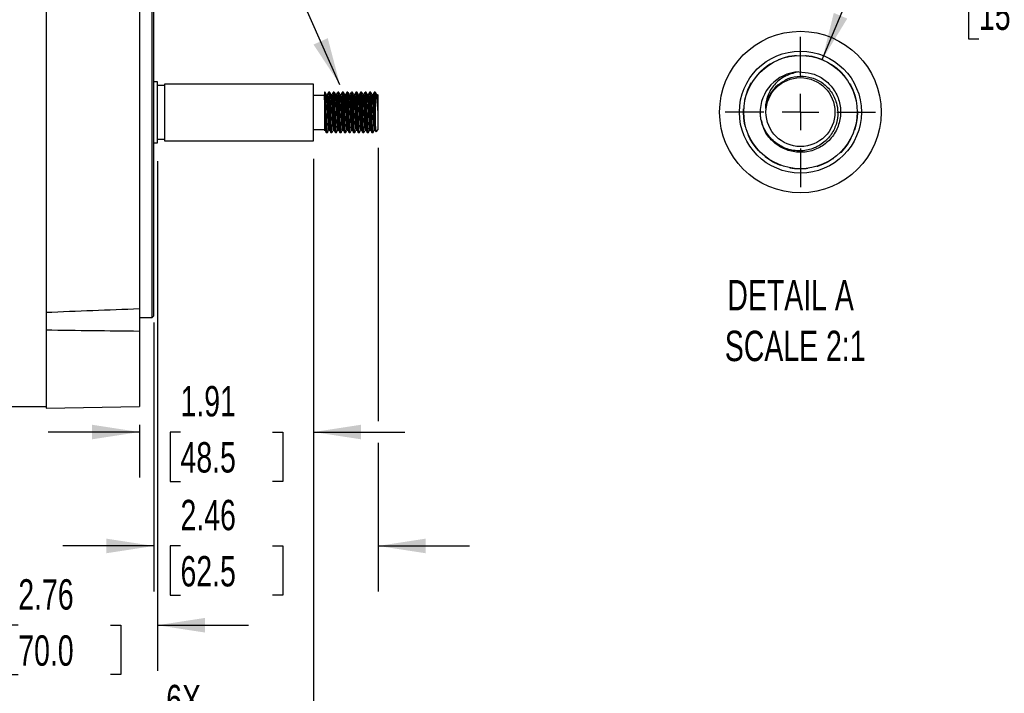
# Model space of a CAD drawing. Header units: inches. Extents: x 0 to 44, y 0 to 34.
# Tile 6 of 20: x 13.7 to 24.5, y 7.1 to 14.5. Entities that reach past the tile are written whole.
import ezdxf

# ---------------------------------------------------------------- set-up
doc = ezdxf.new("R2010")
doc.units = ezdxf.units.IN
doc.header["$LTSCALE"] = 4
doc.header["$MEASUREMENT"] = 0
doc.linetypes.add('CENTERX2', pattern=[0.8, 0.5, -0.1, 0.1, -0.1])
doc.linetypes.add('HIDDEN', pattern=[0.075, 0.05, -0.025])
for name, color, linetype in [('CENTER', 40, 'CENTERX2'), ('HIDDEN', 102, 'HIDDEN'), ('SLD-DEFPOINTS', 7, 'Continuous')]:
    doc.layers.add(name, color=color, linetype=linetype)
doc.layers.add('DIMENSIONS', color=140, linetype='Continuous', lineweight=25)
doc.layers.add('TEXT', color=140, linetype='Continuous', lineweight=25)
doc.styles.add('SLDTEXTSTYLE0', font='TXT', dxfattribs={"width": 0.7})
doc.dimstyles.new('SLDDIMSTYLE1', dxfattribs={"dimtxt": 0.339844, "dimasz": 0.52, "dimexe": 0, "dimexo": 0.0625, "dimgap": 0.084961, "dimtad": 0, "dimtih": 1, "dimtoh": 1, "dimrnd": 1e-09, "dimzin": 12, "dimdsep": 46, "dimtxsty": 'SLDTEXTSTYLE0', "dimsah": 1, "dimcen": 0.09, "dimadec": 0, "dimazin": 3, "dimtfac": 1, "dimtofl": 0, "dimtmove": 0, "dimatfit": 3, "dimfxl": 0, "dimfrac": 2, "dimtolj": 1, "dimtzin": 12, "dimarcsym": 0})
doc.dimstyles.new('SLDDIMSTYLE3', dxfattribs={"dimtxt": 0.339844, "dimasz": 0.52, "dimexe": 0, "dimexo": 0.0625, "dimgap": 0.084961, "dimtad": 0, "dimtih": 1, "dimtoh": 1, "dimrnd": 1e-09, "dimdsep": 46, "dimtxsty": 'SLDTEXTSTYLE0', "dimsah": 1, "dimcen": 0.09, "dimadec": 0, "dimazin": 2, "dimtfac": 1, "dimtmove": 0, "dimatfit": 0, "dimfxl": 0, "dimfrac": 2, "dimtolj": 1, "dimtzin": 12, "dimarcsym": 0})
doc.dimstyles.new('SLDDIMSTYLE7', dxfattribs={"dimtxt": 0.18, "dimasz": 0.52, "dimexe": 0, "dimexo": 0.0625, "dimgap": 0, "dimtad": 0, "dimtih": 1, "dimtoh": 1, "dimdec": 0, "dimrnd": 1e-09, "dimzin": 0, "dimdsep": 46, "dimtxsty": 'Standard', "dimsah": 1, "dimcen": 0.09, "dimadec": 0, "dimazin": 0, "dimtfac": 0.52, "dimtdec": 0, "dimtofl": 0, "dimtmove": 0, "dimatfit": 3, "dimfxl": 0, "dimfrac": 2, "dimtolj": 1, "dimtzin": 0, "dimarcsym": 0})
doc.dimstyles.new('SLDDIMSTYLE8', dxfattribs={"dimtxt": 0.339844, "dimasz": 0.52, "dimexe": 0, "dimexo": 0.0625, "dimgap": 0.084961, "dimtad": 0, "dimtih": 1, "dimtoh": 1, "dimdec": 3, "dimlfac": 0.5, "dimrnd": 1e-09, "dimdsep": 46, "dimtxsty": 'SLDTEXTSTYLE0', "dimsah": 1, "dimcen": 0, "dimadec": 0, "dimazin": 2, "dimtfac": 1, "dimtdec": 3, "dimtofl": 0, "dimtmove": 0, "dimatfit": 3, "dimfxl": 0, "dimfrac": 2, "dimtolj": 1, "dimtzin": 12, "dimarcsym": 0})
doc.dimstyles.new('SLDDIMSTYLE9', dxfattribs={"dimtxt": 0.339844, "dimasz": 0.52, "dimexe": 0, "dimexo": 0.0625, "dimgap": 0.084961, "dimtad": 0, "dimtih": 1, "dimtoh": 1, "dimrnd": 1e-09, "dimzin": 12, "dimdsep": 46, "dimtxsty": 'SLDTEXTSTYLE0', "dimsah": 1, "dimcen": 0.09, "dimadec": 0, "dimazin": 3, "dimtfac": 1, "dimtmove": 0, "dimatfit": 0, "dimfxl": 0, "dimfrac": 2, "dimtolj": 1, "dimtzin": 12, "dimarcsym": 0})

# ---------------------------------------------------------------- blocks, each defined once
blk = doc.blocks.new('_D_17')
at = {"layer": 'DIMENSIONS'}
for p, q in [((22.52, 14.092), (22.84, 14.86)), ((22.84, 14.86), (23.84, 14.86)), ((24.238, 14.86), (24.124, 14.86)), ((24.124, 14.86), (24.124, 14.32)), ((25.248, 14.86), (25.362, 14.86)), ((25.362, 14.86), (25.362, 14.32)), ((24.124, 14.32), (24.238, 14.32)), ((25.362, 14.32), (25.248, 14.32))]:
    blk.add_line(p, q, dxfattribs=at)
blk.add_solid([(22.52, 14.092), (22.794, 14.541), (22.646, 14.603)], dxfattribs=at)
at = {"layer": 'DIMENSIONS', "char_height": 0.3333, "attachment_point": 1, "style": 'SLDTEXTSTYLE0'}
for s, insert in [('%%c', (23.84, 15.366)), ('0.625', (24.353, 15.366)), ('15.9', (24.238, 14.75))]:
    blk.add_mtext(s, dxfattribs=dict(at, insert=insert))
blk = doc.blocks.new('SW_CENTERMARKSYMBOL_8')
at = {"layer": 'CENTER', "color": 0}
for p, q in [((0, 0.4), (0, 0.825)), ((0, 0), (0, 0.2)), ((-0.4, 0), (-0.825, 0)), ((0, 0), (-0.2, 0)), ((0, 0), (0, -0.2)), ((0, 0), (0.2, 0)), ((0.4, 0), (0.825, 0)), ((0, -0.4), (0, -0.825))]:
    blk.add_line(p, q, dxfattribs=at)
blk = doc.blocks.new('_D_19')
at = {"layer": 'DIMENSIONS'}
for p, q in [((12.8, 9.811), (12.8, 5.954)), ((13.144, 9.811), (13.144, 5.954)), ((12.8, 6.454), (11.8, 6.454)), ((13.144, 6.454), (14.702, 6.454)), ((15.254, 6.184), (15.14, 6.184)), ((15.14, 6.184), (15.14, 5.644)), ((15.981, 6.184), (16.096, 6.184)), ((16.096, 6.184), (16.096, 5.644)), ((15.14, 5.644), (15.254, 5.644)), ((16.096, 5.644), (15.981, 5.644))]:
    blk.add_line(p, q, dxfattribs=at)
for points in [[(12.8, 6.454), (12.28, 6.534), (12.28, 6.374)], [(13.144, 6.454), (13.664, 6.374), (13.664, 6.534)]]:
    blk.add_solid(points, dxfattribs=at)
at = {"layer": 'DIMENSIONS', "char_height": 0.3333, "attachment_point": 1, "style": 'SLDTEXTSTYLE0'}
for s, insert in [('6X', (15.324, 7.23)), ('%%c', (14.778, 6.69)), ('0.34', (15.437, 6.69)), ('8.7', (15.254, 6.074))]:
    blk.add_mtext(s, dxfattribs=dict(at, insert=insert))
blk = doc.blocks.new('_D_24')
at = {"layer": 'DIMENSIONS'}
for p, q in [((17.649, 13.122), (17.649, 10.124)), ((15.189, 11.205), (15.189, 8.254)), ((17.649, 9.884), (17.649, 8.254)), ((15.189, 8.754), (14.189, 8.754)), ((15.481, 8.754), (15.367, 8.754)), ((15.367, 8.754), (15.367, 8.214)), ((16.491, 8.754), (16.605, 8.754)), ((16.605, 8.754), (16.605, 8.214)), ((17.649, 8.754), (18.649, 8.754)), ((15.367, 8.214), (15.481, 8.214)), ((16.605, 8.214), (16.491, 8.214))]:
    blk.add_line(p, q, dxfattribs=at)
for points in [[(15.189, 8.754), (14.669, 8.834), (14.669, 8.674)], [(17.649, 8.754), (18.169, 8.674), (18.169, 8.834)]]:
    blk.add_solid(points, dxfattribs=at)
at = {"layer": 'DIMENSIONS', "char_height": 0.3333, "attachment_point": 1, "style": 'SLDTEXTSTYLE0'}
for s, insert in [('2.46', (15.481, 9.26)), ('62.5', (15.481, 8.643))]:
    blk.add_mtext(s, dxfattribs=dict(at, insert=insert))
blk = doc.blocks.new('_D_25')
at = {"layer": 'DIMENSIONS'}
for p, q in [((16.941, 13), (16.941, 9.504)), ((15.031, 10.083), (15.031, 9.504)), ((15.031, 10.004), (14.031, 10.004)), ((15.481, 10.004), (15.367, 10.004)), ((15.367, 10.004), (15.367, 9.463)), ((16.491, 10.004), (16.605, 10.004)), ((16.605, 10.004), (16.605, 9.463)), ((16.941, 10.004), (17.941, 10.004)), ((15.367, 9.463), (15.481, 9.463)), ((16.605, 9.463), (16.491, 9.463))]:
    blk.add_line(p, q, dxfattribs=at)
for points in [[(15.031, 10.004), (14.511, 10.084), (14.511, 9.924)], [(16.941, 10.004), (17.461, 9.924), (17.461, 10.084)]]:
    blk.add_solid(points, dxfattribs=at)
at = {"layer": 'DIMENSIONS', "char_height": 0.3333, "attachment_point": 1, "style": 'SLDTEXTSTYLE0'}
for s, insert in [('1.91', (15.481, 10.509)), ('48.5', (15.481, 9.893))]:
    blk.add_mtext(s, dxfattribs=dict(at, insert=insert))
blk = doc.blocks.new('_D_29')
at = {"layer": 'DIMENSIONS'}
for p, q in [((15.228, 12.977), (15.228, 7.384)), ((12.472, 8.811), (12.472, 7.384)), ((12.472, 7.884), (11.472, 7.884)), ((13.702, 7.884), (13.588, 7.884)), ((13.588, 7.884), (13.588, 7.344)), ((14.712, 7.884), (14.826, 7.884)), ((14.826, 7.884), (14.826, 7.344)), ((15.228, 7.884), (16.228, 7.884)), ((13.588, 7.344), (13.702, 7.344)), ((14.826, 7.344), (14.712, 7.344))]:
    blk.add_line(p, q, dxfattribs=at)
for points in [[(12.472, 7.884), (11.952, 7.964), (11.952, 7.804)], [(15.228, 7.884), (15.748, 7.804), (15.748, 7.964)]]:
    blk.add_solid(points, dxfattribs=at)
at = {"layer": 'DIMENSIONS', "char_height": 0.3333, "attachment_point": 1, "style": 'SLDTEXTSTYLE0'}
for s, insert in [('2.76', (13.702, 8.389)), ('70.0', (13.702, 7.773))]:
    blk.add_mtext(s, dxfattribs=dict(at, insert=insert))
blk = doc.blocks.new('_D_30')
at = {"layer": 'DIMENSIONS'}
for p, q in [((16.941, 13), (16.941, 4.216)), ((5.425, 11.039), (5.425, 4.216)), ((5.425, 4.716), (10.076, 4.716)), ((10.537, 4.716), (10.422, 4.716)), ((10.422, 4.716), (10.422, 4.176)), ((11.829, 4.716), (11.943, 4.716)), ((11.943, 4.716), (11.943, 4.176)), ((16.941, 4.716), (12.29, 4.716)), ((10.422, 4.176), (10.537, 4.176)), ((11.943, 4.176), (11.829, 4.176))]:
    blk.add_line(p, q, dxfattribs=at)
for points in [[(5.425, 4.716), (5.945, 4.636), (5.945, 4.796)], [(16.941, 4.716), (16.421, 4.796), (16.421, 4.636)]]:
    blk.add_solid(points, dxfattribs=at)
at = {"layer": 'DIMENSIONS', "char_height": 0.3333, "attachment_point": 1, "style": 'SLDTEXTSTYLE0'}
for s, insert in [('11.52', (10.537, 5.222)), ('292.5', (10.537, 4.605))]:
    blk.add_mtext(s, dxfattribs=dict(at, insert=insert))

msp = doc.modelspace()

# ---------------------------------------------------------------- linework, layer by layer
for p, q in [((14.007639, 15.708418), (14.007639, 11.313938)), ((15.031261, 15.667882), (15.031261, 11.354474)), ((15.169056, 13.511178), (15.169056, 15.761178)), ((15.188741, 13.511178), (15.188741, 15.741493)), ((15.228112, 13.845823), (15.188741, 13.845823)), ((15.228112, 13.511178), (15.228112, 13.845823)), ((15.306852, 13.806453), (15.228112, 13.806453)), ((16.94071, 13.822201), (15.306852, 13.822201)), ((15.306852, 13.822201), (15.306852, 13.511178)), ((16.94071, 13.511178), (16.94071, 13.822201)), ((17.06759, 13.73165), (17.05882, 13.73165)), ((17.05882, 13.73165), (17.05882, 13.707933)), ((17.117575, 13.73165), (17.10509, 13.73165)), ((17.16759, 13.73165), (17.15509, 13.73165)), ((17.21757, 13.73165), (17.20509, 13.73165)), ((17.267584, 13.73165), (17.25509, 13.73165)), ((17.317584, 13.73165), (17.30509, 13.73165)), ((17.367573, 13.73165), (17.35509, 13.73165)), ((17.41759, 13.73165), (17.40509, 13.73165)), ((17.467572, 13.73165), (17.45509, 13.73165)), ((17.517581, 13.73165), (17.50509, 13.73165)), ((17.567588, 13.73165), (17.55509, 13.73165)), ((17.617572, 13.73165), (17.60509, 13.73165)), ((17.617879, 13.73148), (17.617572, 13.730494)), ((17.617875, 13.502604), (17.617875, 13.73148)), ((17.05882, 13.698186), (16.94071, 13.698186)), ((17.089458, 13.704587), (17.083466, 13.704587)), ((17.139457, 13.704587), (17.133466, 13.704587)), ((17.18945, 13.704587), (17.183466, 13.704587)), ((17.239459, 13.704587), (17.233466, 13.704587)), ((17.289455, 13.704587), (17.283466, 13.704587)), ((17.339451, 13.704587), (17.333466, 13.704587)), ((17.38946, 13.704587), (17.383466, 13.704587)), ((17.439453, 13.704587), (17.433466, 13.704587)), ((17.489453, 13.704587), (17.483466, 13.704587)), ((17.53946, 13.704587), (17.533466, 13.704587)), ((17.589451, 13.704587), (17.583466, 13.704587)), ((17.639455, 13.704587), (17.633466, 13.704587)), ((17.649371, 13.700154), (17.641648, 13.707878)), ((17.644939, 13.530428), (17.644939, 13.660872)), ((17.649371, 13.322201), (17.649371, 13.700154)), ((15.169056, 11.261178), (15.169056, 13.511178)), ((15.188741, 11.280863), (15.188741, 13.511178)), ((15.228112, 13.176532), (15.228112, 13.511178)), ((15.306852, 13.511178), (15.306852, 13.200154)), ((16.94071, 13.200154), (16.94071, 13.511178)), ((16.94071, 13.32417), (17.05882, 13.32417)), ((17.058208, 13.317769), (17.064194, 13.317769)), ((17.08009, 13.290705), (17.09259, 13.290705)), ((17.1082, 13.317769), (17.114194, 13.317769)), ((17.13009, 13.290705), (17.142573, 13.290705)), ((17.158208, 13.317769), (17.164194, 13.317769)), ((17.18009, 13.290705), (17.19258, 13.290705)), ((17.208206, 13.317768), (17.214194, 13.317768)), ((17.23009, 13.290705), (17.242588, 13.290705)), ((17.258201, 13.317769), (17.264194, 13.317769)), ((17.28009, 13.290705), (17.292571, 13.290705)), ((17.308209, 13.317769), (17.314194, 13.317769)), ((17.33009, 13.290705), (17.342587, 13.290705)), ((17.358204, 13.317768), (17.364194, 13.317768)), ((17.38009, 13.290705), (17.392576, 13.290705)), ((17.408202, 13.317769), (17.414194, 13.317769)), ((17.43009, 13.290705), (17.442576, 13.290705)), ((17.45821, 13.317769), (17.464194, 13.317769)), ((17.458724, 13.319173), (17.458447, 13.317867)), ((17.48009, 13.290705), (17.49259, 13.290705)), ((17.508202, 13.317769), (17.514194, 13.317769)), ((17.53009, 13.290705), (17.54257, 13.290705)), ((17.558204, 13.317768), (17.564194, 13.317768)), ((17.58009, 13.290705), (17.592585, 13.290705)), ((17.60821, 13.317769), (17.614194, 13.317769)), ((17.62682, 13.29965), (17.649371, 13.322201)), ((15.188741, 13.176532), (15.228112, 13.176532)), ((15.228112, 13.215902), (15.306852, 13.215902)), ((15.306852, 13.200154), (16.94071, 13.200154)), ((15.031261, 11.354474), (15.031261, 11.108919)), ((14.007639, 11.313938), (14.007639, 11.121609)), ((15.031261, 11.261178), (15.169056, 11.261178)), ((15.169056, 11.261178), (15.188741, 11.280863)), ((14.007639, 11.121609), (14.007639, 10.264964)), ((15.031261, 11.108919), (15.031261, 10.282831)), ((13.209438, 10.282831), (14.007639, 10.282831)), ((14.007639, 10.264964), (15.031261, 10.282831))]:
    msp.add_line(p, q)
for radius in [0.669292, 0.622047, 0.377953]:
    msp.add_circle((22.280137, 13.514651), radius)
for centre, radius, start, end in [((22.280136, 13.514652), 0.440944, 92.2498654, 182.2286293), ((22.280134, 13.514653), 0.386815, 129.2876691, 174.2880188)]:
    msp.add_arc(centre, radius, start, end)
for points, knots in [([(22.262826, 13.955256), (22.308349, 13.952957), (22.399392, 13.94836), (22.528947, 13.887498), (22.636608, 13.788467), (22.707124, 13.654758), (22.729444, 13.505478), (22.701041, 13.35717), (22.625125, 13.226655), (22.510276, 13.128648), (22.369404, 13.074205), (22.218604, 13.069518), (22.074203, 13.114955), (21.955081, 13.20598), (21.876444, 13.314428), (21.860708, 13.393503), (21.854677, 13.423806)], [0, 0, 0, 0, 0.068064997, 0.136126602, 0.210468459, 0.28479882, 0.359137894, 0.433470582, 0.507802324, 0.582141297, 0.656471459, 0.730813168, 0.80514353, 0.879482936, 0.953815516, 1, 1, 1, 1]), ([(22.262829, 13.955241), (22.218374, 13.945583), (22.12948, 13.92627), (22.013761, 13.844585), (21.929293, 13.731878), (21.897917, 13.626247), (21.895742, 13.566883), (21.89524, 13.553152)], [0, 0, 0, 0, 0.2284084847, 0.4567447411, 0.69928489, 0.9304477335, 1, 1, 1, 1]), ([(22.035197, 13.814039), (22.071215, 13.839395), (22.14325, 13.890108), (22.275499, 13.915261), (22.408062, 13.898409), (22.529112, 13.83792), (22.624171, 13.740019), (22.6774, 13.626475), (22.695644, 13.502924), (22.677777, 13.377762), (22.614382, 13.253623), (22.512659, 13.155959), (22.382928, 13.095963), (22.239492, 13.082203), (22.098284, 13.116274), (21.975237, 13.195509), (21.884648, 13.311787), (21.846722, 13.419567), (21.840876, 13.482886), (21.839526, 13.497505)], [0, 0, 0, 0, 0.0592555, 0.118511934, 0.177736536, 0.238150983, 0.298599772, 0.359775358, 0.405152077, 0.466692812, 0.528233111, 0.591090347, 0.65469283, 0.718765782, 0.783141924, 0.848421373, 0.913670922, 0.980068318, 1, 1, 1, 1]), ([(17.083736, 13.704121), (17.08112, 13.708641), (17.075889, 13.71768), (17.07066, 13.726721), (17.068045, 13.731241)], [0, 0, 0, 0, 0.499949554, 1, 1, 1, 1]), ([(17.093079, 13.29401), (17.092762, 13.292689), (17.091566, 13.287707), (17.089417, 13.30501), (17.086691, 13.344199), (17.08411, 13.403824), (17.081762, 13.462861), (17.07971, 13.521966), (17.077661, 13.579255), (17.075013, 13.642951), (17.072562, 13.694015), (17.070066, 13.725351), (17.068636, 13.727508), (17.068078, 13.728349)], [0, 0, 0, 0, 0.038782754, 0.14619342, 0.253608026, 0.361022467, 0.468432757, 0.51977387, 0.618125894, 0.716477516, 0.823897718, 0.931307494, 1, 1, 1, 1]), ([(17.104619, 13.731247), (17.102003, 13.726726), (17.096774, 13.717685), (17.091542, 13.708645), (17.088927, 13.704125)], [0, 0, 0, 0, 0.500052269, 1, 1, 1, 1]), ([(17.13009, 13.292518), (17.129935, 13.291946), (17.1289, 13.288129), (17.126916, 13.305394), (17.124191, 13.344096), (17.12161, 13.403853), (17.119261, 13.462858), (17.11721, 13.521966), (17.115161, 13.579267), (17.112513, 13.642905), (17.11006, 13.694204), (17.107396, 13.726891), (17.105807, 13.728921), (17.10509, 13.729838)], [0, 0, 0, 0, 0.018905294, 0.126321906, 0.233742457, 0.341162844, 0.448579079, 0.499922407, 0.598279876, 0.696636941, 0.804063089, 0.91147881, 1, 1, 1, 1]), ([(17.133731, 13.704129), (17.131116, 13.708649), (17.125884, 13.71769), (17.120653, 13.726732), (17.118038, 13.731253)], [0, 0, 0, 0, 0.499945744, 1, 1, 1, 1]), ([(17.142573, 13.291839), (17.141786, 13.293343), (17.140124, 13.296519), (17.1374, 13.331434), (17.134879, 13.385614), (17.132034, 13.454555), (17.129481, 13.529772), (17.126718, 13.602781), (17.124024, 13.665988), (17.121415, 13.709677), (17.119313, 13.731161), (17.118243, 13.729369), (17.118043, 13.729035)], [0, 0, 0, 0, 0.098472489, 0.20801893, 0.317574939, 0.427120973, 0.53667809, 0.646224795, 0.755777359, 0.865326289, 0.974872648, 1, 1, 1, 1]), ([(17.154618, 13.731246), (17.152003, 13.726725), (17.146773, 13.717684), (17.141541, 13.708643), (17.138926, 13.704124)], [0, 0, 0, 0, 0.500052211, 1, 1, 1, 1]), ([(17.18009, 13.292518), (17.179935, 13.291946), (17.1789, 13.288129), (17.176916, 13.305394), (17.174191, 13.344096), (17.17161, 13.403853), (17.169262, 13.462858), (17.16721, 13.521966), (17.165161, 13.579267), (17.162513, 13.642905), (17.16006, 13.694204), (17.157396, 13.726891), (17.155807, 13.728921), (17.15509, 13.729838)], [0, 0, 0, 0, 0.018905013, 0.126321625, 0.233742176, 0.341162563, 0.448578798, 0.499922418, 0.598279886, 0.696636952, 0.804063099, 0.911478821, 1, 1, 1, 1]), ([(17.183719, 13.70415), (17.181103, 13.70867), (17.175872, 13.71771), (17.170642, 13.726752), (17.168026, 13.731273)], [0, 0, 0, 0, 0.499946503, 1, 1, 1, 1]), ([(17.19258, 13.293838), (17.192138, 13.29326), (17.190831, 13.291549), (17.188456, 13.315859), (17.185884, 13.362236), (17.183145, 13.426685), (17.180425, 13.500352), (17.177838, 13.575261), (17.175007, 13.643185), (17.17249, 13.695179), (17.170008, 13.725827), (17.168598, 13.727626), (17.168059, 13.728314)], [0, 0, 0, 0, 0.0559044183, 0.1654341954, 0.2749746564, 0.3845053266, 0.4940402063, 0.6035745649, 0.7131048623, 0.8226450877, 0.9321748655, 1, 1, 1, 1]), ([(17.204619, 13.731248), (17.202004, 13.726727), (17.196774, 13.717685), (17.191542, 13.708645), (17.188927, 13.704125)], [0, 0, 0, 0, 0.500052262, 1, 1, 1, 1]), ([(17.23009, 13.292518), (17.229935, 13.291946), (17.2289, 13.288129), (17.226916, 13.305394), (17.224191, 13.344096), (17.22161, 13.403853), (17.219261, 13.462858), (17.21721, 13.521966), (17.215161, 13.579267), (17.212513, 13.642905), (17.21006, 13.694204), (17.207396, 13.726891), (17.205807, 13.728921), (17.20509, 13.729838)], [0, 0, 0, 0, 0.018905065, 0.126321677, 0.233742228, 0.341162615, 0.44857885, 0.499922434, 0.598279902, 0.696636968, 0.804063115, 0.911478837, 1, 1, 1, 1]), ([(17.243069, 13.293747), (17.242802, 13.292536), (17.241652, 13.287332), (17.239575, 13.303556), (17.236826, 13.341423), (17.234261, 13.400257), (17.231421, 13.471112), (17.228902, 13.546671), (17.226072, 13.618022), (17.223485, 13.677918), (17.220764, 13.716776), (17.218772, 13.734164), (17.217731, 13.73037), (17.21757, 13.729784)], [0, 0, 0, 0, 0.031944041, 0.13736232, 0.242782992, 0.348206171, 0.453623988, 0.559051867, 0.664469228, 0.769896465, 0.875314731, 0.980735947, 1, 1, 1, 1]), ([(17.23374, 13.704114), (17.231125, 13.708632), (17.226023, 13.717449), (17.220922, 13.726267), (17.218435, 13.730567)], [0, 0, 0, 0, 0.5124587, 1, 1, 1, 1]), ([(17.254618, 13.731246), (17.252003, 13.726725), (17.246773, 13.717684), (17.241541, 13.708643), (17.238926, 13.704124)], [0, 0, 0, 0, 0.50005221, 1, 1, 1, 1]), ([(17.28009, 13.292518), (17.279935, 13.291946), (17.2789, 13.288129), (17.276916, 13.305394), (17.274191, 13.344096), (17.27161, 13.403853), (17.269261, 13.462858), (17.26721, 13.521966), (17.265161, 13.579267), (17.262513, 13.642905), (17.26006, 13.694204), (17.257396, 13.726891), (17.255807, 13.728921), (17.25509, 13.729838)], [0, 0, 0, 0, 0.018905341, 0.126321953, 0.233742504, 0.34116289, 0.448579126, 0.499922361, 0.598279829, 0.696636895, 0.804063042, 0.911478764, 1, 1, 1, 1]), ([(17.283761, 13.704077), (17.281145, 13.708597), (17.275914, 13.717636), (17.270684, 13.726677), (17.268069, 13.731198)], [0, 0, 0, 0, 0.499948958, 1, 1, 1, 1]), ([(17.292571, 13.29314), (17.291933, 13.293479), (17.290428, 13.294278), (17.287837, 13.324445), (17.285313, 13.375474), (17.282497, 13.442651), (17.279885, 13.517373), (17.277192, 13.591339), (17.274429, 13.656663), (17.271877, 13.70399), (17.269614, 13.728948), (17.268417, 13.728391), (17.268088, 13.728238)], [0, 0, 0, 0, 0.080682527, 0.19038373, 0.300095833, 0.409796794, 0.519507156, 0.629208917, 0.738912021, 0.848619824, 0.958321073, 1, 1, 1, 1]), ([(17.304619, 13.731248), (17.302004, 13.726727), (17.296863, 13.717839), (17.29172, 13.708953), (17.289194, 13.704587)], [0, 0, 0, 0, 0.508702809, 1, 1, 1, 1]), ([(17.33009, 13.292518), (17.329935, 13.291946), (17.3289, 13.288129), (17.326916, 13.305394), (17.324191, 13.344096), (17.32161, 13.403853), (17.319262, 13.462858), (17.31721, 13.521966), (17.315161, 13.579267), (17.312513, 13.642905), (17.31006, 13.694204), (17.307396, 13.726891), (17.305807, 13.728921), (17.30509, 13.729838)], [0, 0, 0, 0, 0.01890496, 0.126321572, 0.233742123, 0.34116251, 0.448578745, 0.499922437, 0.598279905, 0.69663697, 0.804063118, 0.911478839, 1, 1, 1, 1]), ([(17.333734, 13.704124), (17.331119, 13.708643), (17.325888, 13.717683), (17.320658, 13.726724), (17.318043, 13.731245)], [0, 0, 0, 0, 0.499949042, 1, 1, 1, 1]), ([(17.342587, 13.29354), (17.342286, 13.292772), (17.341114, 13.289785), (17.338923, 13.310366), (17.336282, 13.353096), (17.33362, 13.415344), (17.330834, 13.487971), (17.328296, 13.563291), (17.325447, 13.632895), (17.32292, 13.688001), (17.320322, 13.723196), (17.318756, 13.727285), (17.318072, 13.729073)], [0, 0, 0, 0, 0.037941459, 0.147554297, 0.257175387, 0.366788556, 0.476401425, 0.586022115, 0.695634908, 0.805258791, 0.914871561, 1, 1, 1, 1]), ([(17.354618, 13.731246), (17.352003, 13.726725), (17.346862, 13.717838), (17.34172, 13.708952), (17.339194, 13.704587)], [0, 0, 0, 0, 0.508740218, 1, 1, 1, 1]), ([(17.38009, 13.292518), (17.379935, 13.291946), (17.3789, 13.288129), (17.376916, 13.305394), (17.374191, 13.344096), (17.37161, 13.403853), (17.369261, 13.462859), (17.36721, 13.521966), (17.365161, 13.579267), (17.362513, 13.642905), (17.36006, 13.694204), (17.357396, 13.726891), (17.355807, 13.728921), (17.35509, 13.729838)], [0, 0, 0, 0, 0.018905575, 0.126322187, 0.233742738, 0.341163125, 0.44857936, 0.499922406, 0.598279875, 0.69663694, 0.804063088, 0.91147881, 1, 1, 1, 1]), ([(17.383729, 13.704134), (17.381113, 13.708654), (17.375881, 13.717695), (17.370651, 13.726737), (17.368035, 13.731258)], [0, 0, 0, 0, 0.499945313, 1, 1, 1, 1]), ([(17.393088, 13.292749), (17.392954, 13.292002), (17.391924, 13.286283), (17.390051, 13.29962), (17.387241, 13.33345), (17.384714, 13.389672), (17.381865, 13.458969), (17.379327, 13.534378), (17.376542, 13.606955), (17.373878, 13.66934), (17.371241, 13.711605), (17.369207, 13.73192), (17.368185, 13.729796), (17.368037, 13.729487)], [0, 0, 0, 0, 0.016129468, 0.123418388, 0.230705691, 0.338001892, 0.445289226, 0.552587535, 0.659875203, 0.76717007, 0.874458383, 0.981745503, 1, 1, 1, 1]), ([(17.404619, 13.731248), (17.402004, 13.726727), (17.396774, 13.717686), (17.391542, 13.708645), (17.388927, 13.704126)], [0, 0, 0, 0, 0.500052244, 1, 1, 1, 1]), ([(17.43009, 13.292518), (17.429935, 13.291946), (17.4289, 13.288129), (17.426916, 13.305394), (17.424191, 13.344096), (17.42161, 13.403853), (17.419261, 13.462858), (17.41721, 13.521966), (17.415161, 13.579267), (17.412513, 13.642905), (17.41006, 13.694204), (17.407396, 13.726891), (17.405807, 13.728921), (17.40509, 13.729838)], [0, 0, 0, 0, 0.018905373, 0.126321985, 0.233742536, 0.341162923, 0.448579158, 0.499922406, 0.598279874, 0.69663694, 0.804063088, 0.911478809, 1, 1, 1, 1]), ([(17.433719, 13.70415), (17.431103, 13.70867), (17.425872, 13.71771), (17.420642, 13.726751), (17.418027, 13.731272)], [0, 0, 0, 0, 0.499947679, 1, 1, 1, 1]), ([(17.442576, 13.293775), (17.442082, 13.293369), (17.440723, 13.292252), (17.438286, 13.318068), (17.435732, 13.365745), (17.432969, 13.430968), (17.430277, 13.504963), (17.427664, 13.57966), (17.424848, 13.646911), (17.422326, 13.697691), (17.419896, 13.726732), (17.418542, 13.727795), (17.418057, 13.728176)], [0, 0, 0, 0, 0.062590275, 0.172116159, 0.281653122, 0.391179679, 0.50071208, 0.610240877, 0.719767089, 0.829302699, 0.93882861, 1, 1, 1, 1]), ([(17.454618, 13.731246), (17.452002, 13.726725), (17.446773, 13.717684), (17.441541, 13.708643), (17.438926, 13.704124)], [0, 0, 0, 0, 0.500052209, 1, 1, 1, 1]), ([(17.48009, 13.292518), (17.479935, 13.291946), (17.4789, 13.288129), (17.476916, 13.305394), (17.474191, 13.344096), (17.47161, 13.403853), (17.469262, 13.462858), (17.46721, 13.521966), (17.465161, 13.579267), (17.462513, 13.642906), (17.46006, 13.694204), (17.457396, 13.726891), (17.455807, 13.728921), (17.45509, 13.729838)], [0, 0, 0, 0, 0.018904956, 0.126321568, 0.233742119, 0.341162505, 0.448578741, 0.499922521, 0.598279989, 0.696637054, 0.804063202, 0.911478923, 1, 1, 1, 1]), ([(17.493067, 13.293994), (17.492748, 13.292685), (17.491551, 13.287766), (17.489398, 13.305197), (17.486676, 13.344516), (17.484089, 13.404281), (17.481259, 13.475658), (17.478741, 13.551219), (17.4759, 13.622043), (17.473335, 13.681024), (17.470587, 13.718373), (17.468671, 13.734721), (17.46768, 13.730745), (17.467572, 13.730312)], [0, 0, 0, 0, 0.038232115, 0.143662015, 0.249095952, 0.354529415, 0.459958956, 0.565398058, 0.670827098, 0.776266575, 0.881696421, 0.987130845, 1, 1, 1, 1]), ([(17.483751, 13.704094), (17.481137, 13.708612), (17.475906, 13.71765), (17.470678, 13.72669), (17.468063, 13.73121)], [0, 0, 0, 0, 0.4999530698, 1, 1, 1, 1]), ([(17.504619, 13.731248), (17.502004, 13.726727), (17.496774, 13.717686), (17.491543, 13.708646), (17.488927, 13.704126)], [0, 0, 0, 0, 0.500052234, 1, 1, 1, 1]), ([(17.53009, 13.292518), (17.529935, 13.291946), (17.5289, 13.288129), (17.526916, 13.305394), (17.524191, 13.344096), (17.52161, 13.403853), (17.519261, 13.462858), (17.51721, 13.521966), (17.515161, 13.579267), (17.512513, 13.642905), (17.51006, 13.694204), (17.507396, 13.726891), (17.505807, 13.728921), (17.50509, 13.729838)], [0, 0, 0, 0, 0.018905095, 0.126321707, 0.233742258, 0.341162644, 0.44857888, 0.499922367, 0.598279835, 0.696636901, 0.804063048, 0.91147877, 1, 1, 1, 1]), ([(17.533756, 13.704086), (17.531141, 13.708605), (17.525909, 13.717645), (17.52068, 13.726686), (17.518065, 13.731207)], [0, 0, 0, 0, 0.4999486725, 1, 1, 1, 1]), ([(17.54257, 13.292734), (17.541878, 13.293456), (17.540316, 13.295085), (17.537673, 13.326972), (17.535154, 13.379196), (17.532324, 13.44705), (17.529736, 13.521983), (17.527016, 13.595621), (17.524277, 13.660179), (17.521707, 13.706176), (17.519503, 13.729781), (17.518357, 13.728724), (17.518078, 13.728467)], [0, 0, 0, 0, 0.087332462, 0.197006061, 0.306690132, 0.416363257, 0.52604665, 0.635720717, 0.745397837, 0.855076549, 0.96475017, 1, 1, 1, 1]), ([(17.554618, 13.731246), (17.552002, 13.726725), (17.546773, 13.717684), (17.541541, 13.708643), (17.538926, 13.704124)], [0, 0, 0, 0, 0.500052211, 1, 1, 1, 1]), ([(17.58009, 13.292518), (17.579935, 13.291946), (17.5789, 13.288129), (17.576916, 13.305394), (17.574191, 13.344096), (17.57161, 13.403853), (17.569261, 13.462858), (17.56721, 13.521966), (17.565161, 13.579267), (17.562513, 13.642905), (17.56006, 13.694204), (17.557396, 13.726891), (17.555807, 13.728921), (17.55509, 13.729838)], [0, 0, 0, 0, 0.018905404, 0.126322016, 0.233742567, 0.341162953, 0.448579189, 0.499922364, 0.598279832, 0.696636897, 0.804063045, 0.911478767, 1, 1, 1, 1]), ([(17.583735, 13.704123), (17.58112, 13.708642), (17.575888, 13.717682), (17.570658, 13.726723), (17.568043, 13.731244)], [0, 0, 0, 0, 0.499947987, 1, 1, 1, 1]), ([(17.592585, 13.29373), (17.592231, 13.292987), (17.591009, 13.29042), (17.588748, 13.312327), (17.586136, 13.356437), (17.583444, 13.419523), (17.580681, 13.492563), (17.578127, 13.567757), (17.575282, 13.636761), (17.572762, 13.690733), (17.570206, 13.724176), (17.568703, 13.727364), (17.568076, 13.728694)], [0, 0, 0, 0, 0.044624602, 0.154237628, 0.26386004, 0.373473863, 0.483089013, 0.592708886, 0.702322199, 0.811946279, 0.921559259, 1, 1, 1, 1]), ([(17.604619, 13.731248), (17.602004, 13.726727), (17.596774, 13.717686), (17.591543, 13.708646), (17.588927, 13.704126)], [0, 0, 0, 0, 0.500052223, 1, 1, 1, 1]), ([(17.617876, 13.502604), (17.617777, 13.505461), (17.616901, 13.530919), (17.615156, 13.579282), (17.612514, 13.642901), (17.61006, 13.694205), (17.607396, 13.72689), (17.605807, 13.728921), (17.60509, 13.729838)], [0, 0, 0, 0, 0.024261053, 0.216173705, 0.408085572, 0.617692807, 0.827279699, 1, 1, 1, 1]), ([(17.617883, 13.731472), (17.618908, 13.729958), (17.619958, 13.727382), (17.622109, 13.720182), (17.623218, 13.715516), (17.625457, 13.704225), (17.626573, 13.697678), (17.628802, 13.682818), (17.629924, 13.67441), (17.632094, 13.656281), (17.633148, 13.646569), (17.635393, 13.625762), (17.636572, 13.614551), (17.638938, 13.591554), (17.64013, 13.579735), (17.642532, 13.555455), (17.643748, 13.542938), (17.644939, 13.530428)], [0, 0, 0, 0, 0.125, 0.125, 0.25, 0.25, 0.375, 0.375, 0.5, 0.5, 0.625, 0.625, 0.75, 0.75, 0.875, 0.875, 1, 1, 1, 1]), ([(17.633726, 13.704139), (17.63111, 13.708659), (17.625878, 13.7177), (17.620647, 13.726742), (17.618032, 13.731264)], [0, 0, 0, 0, 0.499945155, 1, 1, 1, 1]), ([(17.05882, 13.707933), (17.05882, 13.69923), (17.05882, 13.688983), (17.05882, 13.67136), (17.05882, 13.665069), (17.05882, 13.651918), (17.05882, 13.638206), (17.05882, 13.623397), (17.05882, 13.608027), (17.05882, 13.600054), (17.05882, 13.575928), (17.05882, 13.559365), (17.05882, 13.525257), (17.05882, 13.50824), (17.05882, 13.474817), (17.05882, 13.458189), (17.05882, 13.434992), (17.05882, 13.427495), (17.05882, 13.412975), (17.05882, 13.405907), (17.05882, 13.385922), (17.05882, 13.374089), (17.05882, 13.363889)], [0, 0, 0, 0, 0.125, 0.125, 0.1875, 0.1875, 0.25, 0.3125, 0.3125, 0.375, 0.375, 0.5, 0.5, 0.625, 0.625, 0.75, 0.75, 0.8125, 0.8125, 0.875, 0.875, 1, 1, 1, 1]), ([(17.08009, 13.292518), (17.079935, 13.291946), (17.0789, 13.288129), (17.076916, 13.305394), (17.074191, 13.344096), (17.07161, 13.403851), (17.069261, 13.462862), (17.06721, 13.521957), (17.065161, 13.579339), (17.062514, 13.642632), (17.06053, 13.685174), (17.05922, 13.702618), (17.05882, 13.707933)], [0, 0, 0, 0, 0.022211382, 0.148415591, 0.274624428, 0.400833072, 0.527036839, 0.58736086, 0.702921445, 0.818481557, 0.944696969, 1, 1, 1, 1]), ([(17.108203, 13.318039), (17.108179, 13.31795), (17.107292, 13.314546), (17.105546, 13.326952), (17.102827, 13.356034), (17.100361, 13.404217), (17.097599, 13.462938), (17.095111, 13.527295), (17.09243, 13.589651), (17.089789, 13.644021), (17.087271, 13.68281), (17.08513, 13.702729), (17.084012, 13.70207), (17.083746, 13.701914)], [0, 0, 0, 0, 0.002885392, 0.109703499, 0.217480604, 0.323256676, 0.43135312, 0.537305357, 0.644827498, 0.75203884, 0.858253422, 0.966280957, 1, 1, 1, 1]), ([(17.089457, 13.702055), (17.0899, 13.702476), (17.091192, 13.703703), (17.093519, 13.683088), (17.096039, 13.643945), (17.09868, 13.589675), (17.101361, 13.527275), (17.103849, 13.462995), (17.106611, 13.404007), (17.109077, 13.356804), (17.111637, 13.325945), (17.113216, 13.321632), (17.113926, 13.319693)], [0, 0, 0, 0, 0.056262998, 0.164186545, 0.270298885, 0.377407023, 0.484825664, 0.590675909, 0.698668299, 0.804342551, 0.912015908, 1, 1, 1, 1]), ([(17.158217, 13.319092), (17.158087, 13.318669), (17.157098, 13.315445), (17.155195, 13.329453), (17.152519, 13.361237), (17.150027, 13.411042), (17.147266, 13.470798), (17.144801, 13.535321), (17.142082, 13.596936), (17.139495, 13.649825), (17.136925, 13.686659), (17.134732, 13.704839), (17.133543, 13.702734), (17.133205, 13.702136)], [0, 0, 0, 0, 0.015858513, 0.120735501, 0.225845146, 0.329477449, 0.435176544, 0.538597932, 0.644012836, 0.748419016, 0.852691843, 0.958167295, 1, 1, 1, 1]), ([(17.139453, 13.702134), (17.139791, 13.702734), (17.140982, 13.704843), (17.143175, 13.686661), (17.145745, 13.649825), (17.148332, 13.596936), (17.151051, 13.535321), (17.153516, 13.470798), (17.156277, 13.411042), (17.158769, 13.361236), (17.161445, 13.329455), (17.163347, 13.315446), (17.164336, 13.318665), (17.164465, 13.319085)], [0, 0, 0, 0, 0.041937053, 0.147412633, 0.251685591, 0.356091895, 0.46150693, 0.564928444, 0.670627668, 0.7742601, 0.879369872, 0.984246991, 1, 1, 1, 1]), ([(17.208215, 13.319806), (17.207982, 13.319209), (17.206895, 13.316416), (17.204846, 13.332335), (17.202218, 13.366664), (17.199687, 13.418023), (17.19694, 13.478733), (17.194483, 13.543315), (17.191737, 13.60406), (17.189204, 13.655478), (17.186577, 13.689903), (17.184523, 13.705902), (17.183431, 13.703127), (17.183194, 13.702525)], [0, 0, 0, 0, 0.02860072, 0.133800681, 0.238527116, 0.342462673, 0.44805269, 0.551395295, 0.656979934, 0.76093017, 0.865640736, 0.97085202, 1, 1, 1, 1]), ([(17.189442, 13.702521), (17.189679, 13.703125), (17.190772, 13.705905), (17.192827, 13.689904), (17.195454, 13.655477), (17.197987, 13.60406), (17.200733, 13.543315), (17.20319, 13.478733), (17.205937, 13.418024), (17.208468, 13.366663), (17.211096, 13.332337), (17.213144, 13.316418), (17.214231, 13.319207), (17.214462, 13.319802)], [0, 0, 0, 0, 0.029252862, 0.134464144, 0.239174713, 0.343124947, 0.448709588, 0.552052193, 0.657642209, 0.76157777, 0.866304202, 0.971504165, 1, 1, 1, 1]), ([(17.258205, 13.32021), (17.257871, 13.319609), (17.256686, 13.317474), (17.254498, 13.335565), (17.251926, 13.372308), (17.249341, 13.425142), (17.246621, 13.486725), (17.244157, 13.551253), (17.241396, 13.611047), (17.238903, 13.660916), (17.236228, 13.69279), (17.234324, 13.706869), (17.233333, 13.703678), (17.233203, 13.703257)], [0, 0, 0, 0, 0.041358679, 0.146868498, 0.251201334, 0.355631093, 0.461097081, 0.564555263, 0.670294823, 0.773978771, 0.879118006, 0.984051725, 1, 1, 1, 1]), ([(17.23945, 13.70325), (17.239582, 13.703674), (17.240573, 13.70687), (17.242478, 13.692792), (17.245153, 13.660915), (17.247646, 13.611047), (17.250407, 13.551253), (17.252871, 13.486725), (17.255591, 13.425142), (17.258176, 13.372308), (17.260748, 13.335566), (17.262935, 13.317477), (17.26412, 13.319609), (17.264453, 13.320208)], [0, 0, 0, 0, 0.016053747, 0.120987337, 0.226126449, 0.329810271, 0.435549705, 0.539007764, 0.644473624, 0.748903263, 0.853235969, 0.958745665, 1, 1, 1, 1]), ([(17.308211, 13.320301), (17.30777, 13.319866), (17.306478, 13.318594), (17.304154, 13.33912), (17.301632, 13.37818), (17.298993, 13.432397), (17.296311, 13.49477), (17.293824, 13.559059), (17.291062, 13.618089), (17.288596, 13.665355), (17.286041, 13.696259), (17.284466, 13.700627), (17.28376, 13.702585)], [0, 0, 0, 0, 0.056090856, 0.164091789, 0.270298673, 0.37747281, 0.484985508, 0.590906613, 0.69898261, 0.804742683, 0.912488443, 1, 1, 1, 1]), ([(17.289452, 13.704251), (17.289481, 13.704363), (17.290374, 13.707776), (17.292128, 13.69532), (17.294845, 13.666124), (17.297312, 13.617879), (17.300074, 13.559116), (17.302561, 13.49475), (17.305243, 13.432422), (17.307883, 13.378103), (17.310402, 13.339403), (17.312538, 13.319571), (17.313653, 13.320261), (17.313915, 13.320424)], [0, 0, 0, 0, 0.003599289, 0.110411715, 0.218155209, 0.323913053, 0.431986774, 0.537905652, 0.645416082, 0.752587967, 0.85879261, 0.96679127, 1, 1, 1, 1]), ([(17.358199, 13.32007), (17.357655, 13.320005), (17.35626, 13.319839), (17.353816, 13.343009), (17.35133, 13.384275), (17.348645, 13.439793), (17.346009, 13.502821), (17.343485, 13.566813), (17.340734, 13.624798), (17.338278, 13.670138), (17.335802, 13.698063), (17.334343, 13.700867), (17.333745, 13.702015)], [0, 0, 0, 0, 0.0691859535, 0.1771873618, 0.2830181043, 0.3904742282, 0.4975470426, 0.6037013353, 0.7116177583, 0.8172204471, 0.9250916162, 1, 1, 1, 1]), ([(17.338935, 13.703107), (17.339036, 13.703611), (17.340005, 13.70846), (17.341779, 13.698034), (17.344529, 13.670946), (17.346984, 13.624578), (17.349735, 13.566872), (17.352259, 13.502801), (17.354895, 13.439814), (17.35758, 13.384212), (17.360064, 13.343238), (17.362322, 13.321014), (17.363543, 13.320799), (17.363912, 13.320734)], [0, 0, 0, 0, 0.0120575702, 0.116127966, 0.2217586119, 0.3251678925, 0.4308428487, 0.5347922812, 0.6396411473, 0.7448653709, 0.8484979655, 0.9542561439, 1, 1, 1, 1]), ([(17.408195, 13.319525), (17.407543, 13.320024), (17.406038, 13.321178), (17.403483, 13.347206), (17.401019, 13.390584), (17.398297, 13.447307), (17.395716, 13.510871), (17.39314, 13.57445), (17.390415, 13.631327), (17.387954, 13.674628), (17.385574, 13.699704), (17.384231, 13.701143), (17.383744, 13.701665)], [0, 0, 0, 0, 0.082519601, 0.190505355, 0.296157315, 0.403881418, 0.510502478, 0.617085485, 0.724826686, 0.830470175, 0.938451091, 1, 1, 1, 1]), ([(17.389467, 13.702882), (17.390127, 13.70233), (17.39164, 13.701066), (17.394202, 13.674812), (17.396665, 13.631277), (17.39939, 13.574465), (17.401966, 13.510864), (17.404547, 13.447322), (17.407269, 13.390532), (17.409732, 13.347397), (17.412101, 13.322547), (17.413433, 13.321202), (17.413909, 13.320721)], [0, 0, 0, 0, 0.083511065, 0.191532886, 0.297216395, 0.404998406, 0.511621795, 0.618283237, 0.72604815, 0.83174013, 0.939766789, 1, 1, 1, 1]), ([(17.458206, 13.318642), (17.457439, 13.319908), (17.455814, 13.322593), (17.453158, 13.351699), (17.4507, 13.397092), (17.447952, 13.454937), (17.445424, 13.51892), (17.442792, 13.58197), (17.440104, 13.63766), (17.437622, 13.678816), (17.435349, 13.70126), (17.434115, 13.701544), (17.433733, 13.701632)], [0, 0, 0, 0, 0.096203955, 0.20402421, 0.309564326, 0.417407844, 0.523529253, 0.630508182, 0.73792576, 0.843676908, 0.95161768, 1, 1, 1, 1]), ([(17.439457, 13.702321), (17.440011, 13.702351), (17.441416, 13.702426), (17.44387, 13.679035), (17.446354, 13.637601), (17.449042, 13.581987), (17.451674, 13.518913), (17.454202, 13.45495), (17.456951, 13.397048), (17.459406, 13.351861), (17.461876, 13.324163), (17.463325, 13.321472), (17.463914, 13.320379)], [0, 0, 0, 0, 0.0703696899, 0.1783562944, 0.2841523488, 0.3916155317, 0.498639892, 0.6048063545, 0.7126956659, 0.818280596, 0.9261466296, 1, 1, 1, 1]), ([(17.508204, 13.318), (17.508184, 13.317923), (17.5073, 13.314512), (17.505559, 13.326861), (17.502839, 13.355839), (17.500374, 13.403957), (17.497612, 13.462637), (17.495122, 13.526986), (17.492444, 13.589368), (17.4898, 13.643792), (17.487285, 13.682659), (17.485144, 13.702647), (17.484027, 13.702036), (17.483762, 13.701891)], [0, 0, 0, 0, 0.0024602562, 0.1093233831, 0.2171738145, 0.3230073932, 0.4311663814, 0.537191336, 0.6447647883, 0.7520551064, 0.858319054, 0.9664152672, 1, 1, 1, 1]), ([(17.489452, 13.70206), (17.489901, 13.702473), (17.491199, 13.703666), (17.493532, 13.682946), (17.496051, 13.643713), (17.498694, 13.589393), (17.501372, 13.526965), (17.503862, 13.462694), (17.506624, 13.403745), (17.509089, 13.356615), (17.511646, 13.325876), (17.51322, 13.321627), (17.513926, 13.319723)], [0, 0, 0, 0, 0.05697169, 0.164876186, 0.270951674, 0.378051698, 0.485434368, 0.591271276, 0.699238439, 0.804884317, 0.912543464, 1, 1, 1, 1]), ([(17.558212, 13.319045), (17.558088, 13.318637), (17.557104, 13.315412), (17.555209, 13.329353), (17.55253, 13.361031), (17.55004, 13.410776), (17.547279, 13.470494), (17.544813, 13.535012), (17.542096, 13.596659), (17.539506, 13.649603), (17.536938, 13.686526), (17.534741, 13.704792), (17.533549, 13.702721), (17.533208, 13.702129)], [0, 0, 0, 0, 0.015176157, 0.120071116, 0.225226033, 0.32888081, 0.434614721, 0.538073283, 0.643512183, 0.747969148, 0.852256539, 0.957772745, 1, 1, 1, 1]), ([(17.539456, 13.702127), (17.539798, 13.702721), (17.540991, 13.704796), (17.543188, 13.686528), (17.545756, 13.649603), (17.548346, 13.596659), (17.551063, 13.535012), (17.553529, 13.470494), (17.55629, 13.410776), (17.55878, 13.36103), (17.561459, 13.329356), (17.563353, 13.315413), (17.564336, 13.318633), (17.56446, 13.319038)], [0, 0, 0, 0, 0.042331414, 0.14784775, 0.252135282, 0.356592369, 0.462031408, 0.565490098, 0.671224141, 0.774879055, 0.880034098, 0.984929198, 1, 1, 1, 1]), ([(17.608219, 13.319791), (17.607989, 13.319194), (17.606904, 13.316373), (17.60486, 13.332215), (17.602229, 13.366451), (17.5997, 13.417751), (17.596952, 13.478426), (17.594495, 13.543008), (17.59175, 13.603788), (17.589215, 13.655264), (17.586591, 13.689783), (17.584531, 13.705862), (17.583436, 13.70311), (17.583195, 13.702505)], [0, 0, 0, 0, 0.028256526, 0.133431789, 0.238160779, 0.34206875, 0.447650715, 0.550980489, 0.656546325, 0.760498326, 0.865179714, 0.970388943, 1, 1, 1, 1]), ([(17.589442, 13.702501), (17.589684, 13.703108), (17.59078, 13.705865), (17.592841, 13.689785), (17.595465, 13.655264), (17.598, 13.603788), (17.600745, 13.543008), (17.603202, 13.478426), (17.60595, 13.417752), (17.608479, 13.366451), (17.61111, 13.332217), (17.613153, 13.316376), (17.614237, 13.319192), (17.614466, 13.319787)], [0, 0, 0, 0, 0.029715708, 0.134924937, 0.23960634, 0.343558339, 0.449124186, 0.552453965, 0.658035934, 0.76194392, 0.866672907, 0.971848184, 1, 1, 1, 1]), ([(17.644939, 13.530428), (17.644673, 13.536897), (17.643539, 13.564503), (17.641411, 13.610795), (17.638915, 13.660705), (17.636242, 13.69269), (17.63433, 13.706835), (17.633334, 13.703648), (17.633198, 13.703212)], [0, 0, 0, 0, 0.069074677, 0.294773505, 0.516110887, 0.740505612, 0.964519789, 1, 1, 1, 1]), ([(17.644939, 13.660872), (17.644359, 13.67308), (17.6432, 13.697495), (17.642055, 13.710817), (17.64148, 13.707795), (17.64146, 13.70769)], [0, 0, 0, 0, 0.4912085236, 0.9824170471, 1, 1, 1, 1]), ([(17.625623, 13.300846), (17.625468, 13.29999), (17.624761, 13.296076), (17.623434, 13.313133), (17.621749, 13.351297), (17.620105, 13.409833), (17.618747, 13.463629), (17.618039, 13.495294), (17.617876, 13.502604)], [0, 0, 0, 0, 0.060288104, 0.275396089, 0.493520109, 0.711542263, 0.933402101, 1, 1, 1, 1]), ([(17.05882, 13.363889), (17.059818, 13.349742), (17.061539, 13.325332), (17.06321, 13.322084), (17.063913, 13.320718)], [0, 0, 0, 0, 0.579560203, 1, 1, 1, 1]), ([(17.05882, 13.363889), (17.05882, 13.361248), (17.05882, 13.34796), (17.05882, 13.327541), (17.05882, 13.317456), (17.05882, 13.317963), (17.05882, 13.317981)], [0, 0, 0, 0, 0.096030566, 0.483256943, 0.981903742, 1, 1, 1, 1]), ([(17.063926, 13.318232), (17.066541, 13.313712), (17.071773, 13.304672), (17.077003, 13.29563), (17.079618, 13.291109)], [0, 0, 0, 0, 0.499947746, 1, 1, 1, 1]), ([(17.093047, 13.291116), (17.095661, 13.295636), (17.1008, 13.304521), (17.105941, 13.313405), (17.108466, 13.317769)], [0, 0, 0, 0, 0.5087480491, 1, 1, 1, 1]), ([(17.113925, 13.318234), (17.11654, 13.313714), (17.121772, 13.304674), (17.127001, 13.295633), (17.129616, 13.291112)], [0, 0, 0, 0, 0.499947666, 1, 1, 1, 1]), ([(17.143071, 13.29116), (17.145686, 13.295681), (17.150817, 13.304551), (17.155949, 13.31342), (17.158466, 13.317769)], [0, 0, 0, 0, 0.509672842, 1, 1, 1, 1]), ([(17.163926, 13.318232), (17.166541, 13.313712), (17.171773, 13.304672), (17.177003, 13.29563), (17.179618, 13.291109)], [0, 0, 0, 0, 0.49994774, 1, 1, 1, 1]), ([(17.193043, 13.29111), (17.195658, 13.295631), (17.200798, 13.304517), (17.20594, 13.313403), (17.208466, 13.317768)], [0, 0, 0, 0, 0.508708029, 1, 1, 1, 1]), ([(17.213925, 13.318234), (17.21654, 13.313714), (17.221772, 13.304674), (17.227001, 13.295632), (17.229617, 13.291111)], [0, 0, 0, 0, 0.499947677, 1, 1, 1, 1]), ([(17.243037, 13.291099), (17.245652, 13.295621), (17.250794, 13.304511), (17.255939, 13.3134), (17.258466, 13.317769)], [0, 0, 0, 0, 0.508596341, 1, 1, 1, 1]), ([(17.263926, 13.318231), (17.266541, 13.313712), (17.271773, 13.304671), (17.277003, 13.29563), (17.279618, 13.291109)], [0, 0, 0, 0, 0.4999477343, 1, 1, 1, 1]), ([(17.293026, 13.291082), (17.295642, 13.295603), (17.300787, 13.304499), (17.305935, 13.313394), (17.308466, 13.317769)], [0, 0, 0, 0, 0.508232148, 1, 1, 1, 1]), ([(17.313925, 13.318233), (17.31654, 13.313714), (17.321772, 13.304673), (17.327002, 13.295632), (17.329617, 13.291111)], [0, 0, 0, 0, 0.499947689, 1, 1, 1, 1]), ([(17.343058, 13.291137), (17.345673, 13.295657), (17.350808, 13.304535), (17.355945, 13.313411), (17.358466, 13.317768)], [0, 0, 0, 0, 0.5091279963, 1, 1, 1, 1]), ([(17.363926, 13.318231), (17.366541, 13.313712), (17.371773, 13.304671), (17.377003, 13.29563), (17.379618, 13.291109)], [0, 0, 0, 0, 0.499947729, 1, 1, 1, 1]), ([(17.393067, 13.291153), (17.395682, 13.295674), (17.400814, 13.304547), (17.405948, 13.313418), (17.408466, 13.317769)], [0, 0, 0, 0, 0.509554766, 1, 1, 1, 1]), ([(17.413925, 13.318233), (17.41654, 13.313714), (17.421772, 13.304673), (17.427002, 13.295632), (17.429617, 13.291111)], [0, 0, 0, 0, 0.4999477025, 1, 1, 1, 1]), ([(17.443043, 13.291111), (17.445658, 13.295632), (17.450799, 13.304518), (17.45594, 13.313404), (17.458466, 13.317769)], [0, 0, 0, 0, 0.5087535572, 1, 1, 1, 1]), ([(17.463926, 13.318231), (17.466541, 13.313712), (17.471773, 13.304671), (17.477003, 13.29563), (17.479618, 13.291109)], [0, 0, 0, 0, 0.499947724, 1, 1, 1, 1]), ([(17.493034, 13.291094), (17.495649, 13.295616), (17.500792, 13.304507), (17.505937, 13.313399), (17.508466, 13.317769)], [0, 0, 0, 0, 0.508502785, 1, 1, 1, 1]), ([(17.513925, 13.318233), (17.51654, 13.313713), (17.521772, 13.304673), (17.527002, 13.295632), (17.529617, 13.291111)], [0, 0, 0, 0, 0.499947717, 1, 1, 1, 1]), ([(17.543028, 13.291085), (17.545643, 13.295606), (17.550873, 13.304646), (17.556104, 13.313687), (17.558719, 13.318206)], [0, 0, 0, 0, 0.500051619, 1, 1, 1, 1]), ([(17.563926, 13.318231), (17.566542, 13.313712), (17.571773, 13.304671), (17.577003, 13.29563), (17.579618, 13.291109)], [0, 0, 0, 0, 0.49994772, 1, 1, 1, 1]), ([(17.593067, 13.291152), (17.595681, 13.295673), (17.60091, 13.304712), (17.606141, 13.31375), (17.608756, 13.318269)], [0, 0, 0, 0, 0.500047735, 1, 1, 1, 1]), ([(17.613925, 13.318233), (17.616541, 13.313713), (17.620193, 13.307403), (17.623843, 13.301092), (17.624879, 13.299301)], [0, 0, 0, 0, 0.7162102, 1, 1, 1, 1])]:
    msp.add_open_spline(points, degree=3, knots=knots)
for points in [[(15.031261, 11.354474), (14.689991, 11.342218), (14.348759, 11.329051), (14.007639, 11.313938)], [(15.031261, 11.108919), (14.689991, 11.111916), (14.348759, 11.115801), (14.007639, 11.121609)]]:
    msp.add_open_spline(points, degree=3)
at = {"layer": 'HIDDEN'}
msp.add_circle((22.280137, 13.514651), 0.625, dxfattribs=at)
at = {"layer": 'SLD-DEFPOINTS'}
msp.add_circle((22.280137, 13.514616), 0.886624, dxfattribs=at)

# ---------------------------------------------------------------- block references
at = {"layer": 'CENTER'}
msp.add_blockref('SW_CENTERMARKSYMBOL_8', (22.280137, 13.514651), dxfattribs=at)

# ---------------------------------------------------------------- texts
at = {"layer": 'TEXT', "linetype": 'CENTERX2', "lineweight": 18, "char_height": 0.3333333, "attachment_point": 2, "style": 'SLDTEXTSTYLE0'}
for s, insert in [('DETAIL A', (22.172335, 11.672528)), ('SCALE 2:1', (22.222716, 11.115576))]:
    msp.add_mtext(s, dxfattribs=dict(at, insert=insert))

# ---------------------------------------------------------------- dimensions: what is measured, and where the dimension line sits
at = {"layer": 'DIMENSIONS'}
dim = msp.add_diameter_dim_2p(p1=(22.04005, 12.937604), p2=(22.520223, 14.091698), dimstyle='SLDDIMSTYLE8', dxfattribs=at)
dim.commit()
dim.dimension.update_dxf_attribs({"geometry": '_D_17', "text_midpoint": (24.742746, 14.86002), "dimtype": 163})
for base, p1, p2, dimstyle, picture, middle in [((17.649371, 8.753913), (15.188741, 11.404878), (17.649371, 13.322201), 'SLDDIMSTYLE9', '_D_24', (15.985986, 8.753913)), ((16.94071, 4.715744), (5.424962, 11.239159), (16.94071, 13.200154), 'SLDDIMSTYLE1', '_D_30', (11.182836, 4.715744)), ((15.228112, 7.883693), (12.472206, 9.011178), (15.228112, 13.176532), 'SLDDIMSTYLE9', '_D_29', (14.206641, 7.883693)), ((15.031261, 10.003566), (16.94071, 13.200154), (15.031261, 10.282831), 'SLDDIMSTYLE9', '_D_25', (15.985986, 10.003566))]:
    dim = msp.add_linear_dim(base=base, p1=p1, p2=p2, dimstyle=dimstyle, dxfattribs=at)
    dim.commit()
    dim.dimension.update_dxf_attribs({"geometry": picture, "text_midpoint": middle, "dimtype": 160})
dim = msp.add_linear_dim(base=(12.800331, 6.454069), p1=(13.144081, 10.011178), p2=(12.800331, 10.011178), text='6X\\P%%c <>', dimstyle='SLDDIMSTYLE3', dxfattribs=at)
dim.commit()
dim.dimension.update_dxf_attribs({"geometry": '_D_19', "text_midpoint": (15.617843, 6.454069), "dimtype": 160})

# ---------------------------------------------------------------- leaders
at = {"layer": 'TEXT', "linetype": 'CENTERX2', "lineweight": 18}
msp.add_leader([(17.229474, 13.815585), (15.892692, 16.821194), (16.892692, 16.821194)], dimstyle='SLDDIMSTYLE7', dxfattribs=at)

doc.saveas('drawing.dxf')
